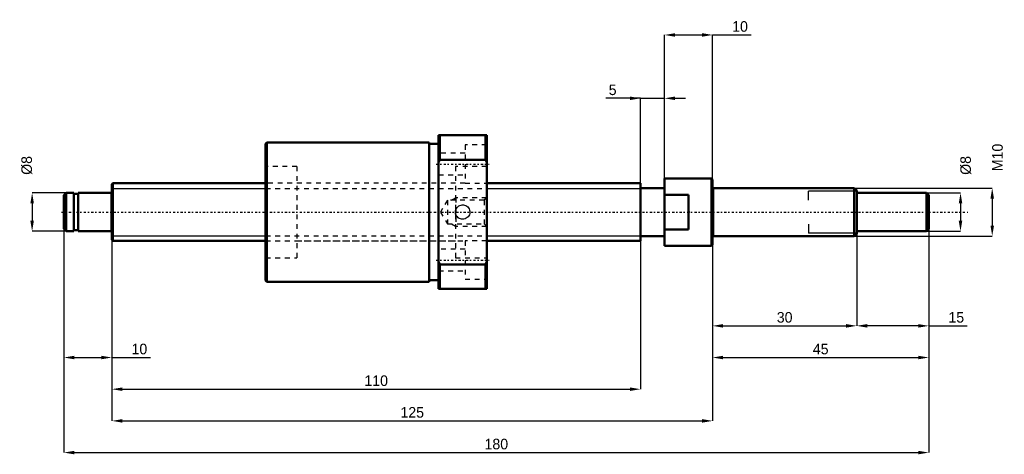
# Model space of a CAD drawing. Header units: millimetres. Extents: x -19 to 186, y -50 to 40.
import ezdxf

# ---------------------------------------------------------------- set-up
doc = ezdxf.new("R2010")
doc.units = ezdxf.units.MM
doc.linetypes.add('Center', pattern=[1.5, 0.45, -0.5, 0.05, -0.5])
doc.linetypes.add('Dashed', pattern=[2, 1, -1])
for name, color, linetype, lineweight in [('2d ConnectionPoints', 7, 'Continuous', 50), ('AM_0', 7, 'Continuous', 50), ('AM_4', 3, 'Continuous', 25), ('AM_5', 3, 'Continuous', 25), ('AM_7', 7, 'Center', 25), ('AM_9', 6, 'Dashed', 25)]:
    doc.layers.add(name, color=color, linetype=linetype, lineweight=lineweight)
doc.dimstyles.new('ISO-25', dxfattribs={"dimtxt": 2.5, "dimasz": 2.5, "dimexe": 1.25, "dimexo": 0.625, "dimtad": 1, "dimtxsty": 'Standard', "dimcen": 2.5, "dimadec": 0, "dimazin": 0, "dimtfac": 1, "dimtmove": 0, "dimatfit": 3, "dimfxl": 0, "dimarcsym": 0})

# ---------------------------------------------------------------- blocks, each defined once
blk = doc.blocks.new('1_BNK_1208_2_6RRG2_180LC7YRR0_Nut_0_in_BNK1208_2_6RRG2_180LC7Y_780__0')
at = {"layer": 'AM_0'}
for p, q in [((32.25, 14.5), (32, 14.25)), ((66, 14.5), (32.25, 14.5)), ((32.25, 14.5), (32.25, -14.5)), ((66, 14.5), (66, -14.5)), ((68, 16), (68, -16)), ((78, 16), (68, 16)), ((68.25, 16), (68.25, 10.9)), ((77.75, 16), (77.75, 10.9)), ((78, 16), (78, -16)), ((32, 14.25), (32, -14.25)), ((68, 14.2), (66, 14.2)), ((68, 10.31), (68.25, 10.9)), ((68.25, 10.9), (77.75, 10.9)), ((77.75, 10.9), (78, 10.31)), ((68.25, -10.9), (68, -10.31)), ((68.25, -10.9), (68.25, -16)), ((77.75, -10.9), (68.25, -10.9)), ((78, -10.31), (77.75, -10.9)), ((77.75, -10.9), (77.75, -16)), ((32, -14.25), (32.25, -14.5)), ((66, -14.2), (68, -14.2)), ((32.25, -14.5), (66, -14.5)), ((68, -16), (78, -16))]:
    blk.add_line(p, q, dxfattribs=at)
at = {"layer": 'AM_5', "linetype": 'Dashed'}
for p, q in [((70.66, 2.46), (71.6, 3)), ((78, 3), (71.6, 3)), ((71.6, 3), (71.6, -3)), ((70.66, -2.46), (71.6, -3)), ((78, -3), (71.6, -3))]:
    blk.add_line(p, q, dxfattribs=at)
at = {"layer": 'AM_7'}
for p, q in [((67.5, 10), (78.5, 10)), ((67.5, -10), (78.5, -10))]:
    blk.add_line(p, q, dxfattribs=at)
at = {"layer": 'AM_9'}
for p, q in [((78, 14), (73.5, 14)), ((73.5, 14), (73.5, 6)), ((73.5, 12.25), (68, 12.25)), ((38.5, 9.5), (32, 9.5)), ((38.5, 9.5), (38.5, -9.5)), ((78, 9.5), (71.5, 9.5)), ((71.5, 9.5), (71.5, -9.5)), ((68, 7.75), (73.5, 7.75)), ((71.5, 6), (38.5, 6)), ((73.5, 6), (78, 6)), ((69.82, 2.46), (68.4, 0)), ((77.46, 2.46), (69.82, 2.46)), ((69.82, 2.46), (69.82, -2.46)), ((78, 3), (77.46, 2.46)), ((77.46, 2.46), (77.46, -2.46)), ((68.4, 0), (69.82, -2.46)), ((69.82, -2.46), (77.46, -2.46)), ((77.46, -2.46), (78, -3)), ((38.5, -6), (71.5, -6)), ((78, -6), (73.5, -6)), ((73.5, -6), (73.5, -14)), ((73.5, -7.75), (68, -7.75)), ((32, -9.5), (38.5, -9.5)), ((71.5, -9.5), (78, -9.5)), ((68, -12.25), (73.5, -12.25)), ((73.5, -14), (78, -14))]:
    blk.add_line(p, q, dxfattribs=at)
blk.add_lwpolyline([(71.5, 0), (71.52, 0.25), (71.58, 0.49), (71.69, 0.72), (71.82, 0.93), (72, 1.11), (72.2, 1.27), (72.42, 1.38), (72.66, 1.46), (72.91, 1.5), (73.16, 1.49), (73.41, 1.44), (73.64, 1.36), (73.86, 1.23), (74.05, 1.07), (74.22, 0.88), (74.35, 0.66), (74.44, 0.42), (74.49, 0.18), (74.5, -0.08), (74.46, -0.32), (74.39, -0.56), (74.28, -0.78), (74.13, -0.99), (73.95, -1.16), (73.74, -1.3), (73.51, -1.41), (73.27, -1.48), (73.01, -1.5), (72.76, -1.48), (72.52, -1.42), (72.29, -1.32), (72.08, -1.19), (71.9, -1.02), (71.74, -0.82), (71.62, -0.59), (71.54, -0.35), (71.5, 0)], dxfattribs=at)
for start, end in [(179.8557, 193.0003), (358.1563, 0.7373)]:
    blk.add_arc((73, 0), 1.5, start, end, dxfattribs=at)
blk = doc.blocks.new('2_BNK_1208_2_6RRG2_180LC7Y_Shaft_0_in_BNK1208_2_6RRG2_180LC7Y_780__0')
at = {"layer": 'AM_0'}
for p, q in [((115, 7), (115, -7)), ((124.8, 7), (115, 7)), ((125, 6.8), (124.8, 7)), ((124.8, 7), (124.8, -7)), ((125, 6.8), (125, -6.8)), ((0.2, 6), (0, 5.8)), ((0, 5.8), (0, -5.8)), ((32, 6), (0.2, 6)), ((0.2, 6), (0.2, -6)), ((110, 6), (78, 6)), ((110, 6), (110, -6)), ((115, 5), (110, 5)), ((154.5, 5), (125.2, 5)), ((155, 4.5), (154.5, 5)), ((154.5, 5), (154.5, -5)), ((155, 4.5), (155, -4.5)), ((-9.5, 4), (-10, 3.5)), ((-10, 3.5), (-10, -3.5)), ((-7.9, 4), (-9.5, 4)), ((-9.5, 4), (-9.5, -4)), ((-7.9, 4), (-7.9, -4)), ((-7, 3.8), (-7.9, 3.8)), ((-0.2, 4), (-7, 4)), ((-7, 4), (-7, -4)), ((120, 3.61), (115, 3.61)), ((120, 3.61), (120, -3.61)), ((169.5, 4), (155, 4)), ((170, 3.5), (169.5, 4)), ((169.5, 4), (169.5, -4)), ((170, 3.5), (170, -3.5)), ((-10, -3.5), (-9.5, -4)), ((-9.5, -4), (-7.9, -4)), ((-7.9, -3.8), (-7, -3.8)), ((-7, -4), (-0.2, -4)), ((115, -3.61), (120, -3.61)), ((155, -4), (169.5, -4)), ((169.5, -4), (170, -3.5)), ((0, -5.8), (0.2, -6)), ((0.2, -6), (32, -6)), ((78, -6), (110, -6)), ((110, -5), (115, -5)), ((125.2, -5), (154.5, -5)), ((154.5, -5), (155, -4.5)), ((115, -7), (124.8, -7)), ((124.8, -7), (125, -6.8))]:
    blk.add_line(p, q, dxfattribs=at)
for centre, start, end in [((-0.2, 4.2), 270, 0), ((125.2, 5.2), 180, 270), ((-0.2, -4.2), 360, 90), ((125.2, -5.2), 90, 180)]:
    blk.add_arc(centre, 0.2, start, end, dxfattribs=at)
at = {"layer": 'AM_4'}
for p, q in [((125.2, 5), (125.2, -5)), ((-0.2, 4), (-0.2, -4))]:
    blk.add_line(p, q, dxfattribs=at)
at = {"layer": 'AM_5'}
for p, q in [((0, 4.93), (32, 4.93)), ((78, 4.93), (110, 4.93)), ((110, 3), (110, 4.93)), ((155, 4.39), (145, 4.39)), ((145, 2.5), (145, 4.39)), ((110, -3), (110, -4.93)), ((145, -2.5), (145, -4.39)), ((0, -4.93), (32, -4.93)), ((78, -4.93), (110, -4.93)), ((155, -4.39), (145, -4.39))]:
    blk.add_line(p, q, dxfattribs=at)
at = {"layer": 'AM_5', "linetype": 'Dashed'}
for p, q in [((32, 4.93), (78, 4.93)), ((32, -4.93), (78, -4.93))]:
    blk.add_line(p, q, dxfattribs=at)
at = {"layer": 'AM_7'}
blk.add_line((-10.5, 0), (178.5, 0), dxfattribs=at)
at = {"layer": 'AM_9'}
for p, q in [((73.5, 6), (32, 6)), ((32, -6), (73.5, -6))]:
    blk.add_line(p, q, dxfattribs=at)
blk = doc.blocks.new('*D3')
at = {"layer": 'AM_5', "color": 0, "lineweight": -2}
for p, q in [((-10, -3.5), (-10, -30.3)), ((0, -5.8), (0, -30.3)), ((-7.8, -30.3), (-2.2, -30.3)), ((0, -30.3), (8, -30.3))]:
    blk.add_line(p, q, dxfattribs=at)
at = {"layer": 'AM_5', "color": 0}
for points in [[(-7.8, -29.93), (-7.8, -30.67), (-10, -30.3)], [(-2.2, -30.67), (-2.2, -29.93), (0, -30.3)]]:
    blk.add_solid(points, dxfattribs=at)
at = {"layer": 'Defpoints', "color": 0}
for p in [(-10, -3.5), (0, -5.8), (0, -30.3)]:
    blk.add_point(p, dxfattribs=at)
at = {"layer": 'AM_5', "color": 0, "insert": (5.72, -28.54), "char_height": 2.2, "attachment_point": 5}
blk.add_mtext('10', dxfattribs=at)
blk = doc.blocks.new('*D4')
at = {"layer": 'AM_5', "color": 0, "lineweight": -2}
for p, q in [((170, -3.5), (170, -23.7)), ((155, -4.5), (155, -23.7)), ((167.8, -23.7), (157.2, -23.7)), ((170, -23.7), (178, -23.7))]:
    blk.add_line(p, q, dxfattribs=at)
at = {"layer": 'AM_5', "color": 0}
for points in [[(157.2, -23.33), (157.2, -24.07), (155, -23.7)], [(167.8, -24.07), (167.8, -23.33), (170, -23.7)]]:
    blk.add_solid(points, dxfattribs=at)
at = {"layer": 'Defpoints', "color": 0}
for p in [(170, -3.5), (155, -4.5), (155, -23.7)]:
    blk.add_point(p, dxfattribs=at)
at = {"layer": 'AM_5', "color": 0, "insert": (175.72, -21.94), "char_height": 2.2, "attachment_point": 5}
blk.add_mtext('15', dxfattribs=at)
blk = doc.blocks.new('*D5')
at = {"layer": 'AM_5', "color": 0, "lineweight": -2}
for p, q in [((155, -4.5), (155, -23.7)), ((125, -6.8), (125, -23.7)), ((127.2, -23.7), (152.8, -23.7))]:
    blk.add_line(p, q, dxfattribs=at)
at = {"layer": 'AM_5', "color": 0}
for points in [[(127.2, -23.33), (127.2, -24.07), (125, -23.7)], [(152.8, -24.07), (152.8, -23.33), (155, -23.7)]]:
    blk.add_solid(points, dxfattribs=at)
at = {"layer": 'Defpoints', "color": 0}
for p in [(155, -4.5), (125, -6.8), (155, -23.7)]:
    blk.add_point(p, dxfattribs=at)
at = {"layer": 'AM_5', "color": 0, "insert": (140, -21.94), "char_height": 2.2, "attachment_point": 5}
blk.add_mtext('30', dxfattribs=at)
blk = doc.blocks.new('*D6')
at = {"layer": 'AM_5', "color": 0, "lineweight": -2}
for p, q in [((170, -3.5), (170, -30.3)), ((125, -6.8), (125, -30.3)), ((127.2, -30.3), (167.8, -30.3))]:
    blk.add_line(p, q, dxfattribs=at)
at = {"layer": 'AM_5', "color": 0}
for points in [[(127.2, -29.93), (127.2, -30.67), (125, -30.3)], [(167.8, -30.67), (167.8, -29.93), (170, -30.3)]]:
    blk.add_solid(points, dxfattribs=at)
at = {"layer": 'Defpoints', "color": 0}
for p in [(170, -3.5), (125, -6.8), (170, -30.3)]:
    blk.add_point(p, dxfattribs=at)
at = {"layer": 'AM_5', "color": 0, "insert": (147.5, -28.54), "char_height": 2.2, "attachment_point": 5}
blk.add_mtext('45', dxfattribs=at)
blk = doc.blocks.new('*D7')
at = {"layer": 'AM_5', "color": 0, "lineweight": -2}
for p, q in [((115, -7), (115, 36.9)), ((117.2, 36.9), (122.8, 36.9)), ((125, -6.8), (125, 36.9)), ((125, 36.9), (133, 36.9))]:
    blk.add_line(p, q, dxfattribs=at)
at = {"layer": 'AM_5', "color": 0}
for points in [[(117.2, 37.27), (117.2, 36.53), (115, 36.9)], [(122.8, 36.53), (122.8, 37.27), (125, 36.9)]]:
    blk.add_solid(points, dxfattribs=at)
at = {"layer": 'Defpoints', "color": 0}
for p in [(125, 36.9), (115, -7), (125, -6.8)]:
    blk.add_point(p, dxfattribs=at)
at = {"layer": 'AM_5', "color": 0, "insert": (130.72, 38.66), "char_height": 2.2, "attachment_point": 5}
blk.add_mtext('10', dxfattribs=at)
blk = doc.blocks.new('*D8')
at = {"layer": 'AM_5', "color": 0, "lineweight": -2}
for p, q in [((110, 23.7), (102.81, 23.7)), ((107.8, 23.7), (105.6, 23.7)), ((110, -4.93), (110, 23.7)), ((110, 23.7), (115, 23.7)), ((115, -7), (115, 23.7)), ((117.2, 23.7), (119.4, 23.7))]:
    blk.add_line(p, q, dxfattribs=at)
at = {"layer": 'AM_5', "color": 0}
for points in [[(107.8, 23.33), (107.8, 24.07), (110, 23.7)], [(117.2, 24.07), (117.2, 23.33), (115, 23.7)]]:
    blk.add_solid(points, dxfattribs=at)
at = {"layer": 'Defpoints', "color": 0}
for p in [(115, 23.7), (110, -4.93), (115, -7)]:
    blk.add_point(p, dxfattribs=at)
at = {"layer": 'AM_5', "color": 0, "insert": (104.21, 25.46), "char_height": 2.2, "attachment_point": 5}
blk.add_mtext('5', dxfattribs=at)
blk = doc.blocks.new('*D9')
at = {"layer": 'AM_5', "color": 0, "lineweight": -2}
for p, q in [((0, -5.8), (0, -36.9)), ((110, -4.93), (110, -36.9)), ((2.2, -36.9), (107.8, -36.9))]:
    blk.add_line(p, q, dxfattribs=at)
at = {"layer": 'AM_5', "color": 0}
for points in [[(2.2, -36.53), (2.2, -37.27), (0, -36.9)], [(107.8, -37.27), (107.8, -36.53), (110, -36.9)]]:
    blk.add_solid(points, dxfattribs=at)
at = {"layer": 'Defpoints', "color": 0}
for p in [(0, -5.8), (110, -4.93), (110, -36.9)]:
    blk.add_point(p, dxfattribs=at)
at = {"layer": 'AM_5', "color": 0, "insert": (55, -35.14), "char_height": 2.2, "attachment_point": 5}
blk.add_mtext('110', dxfattribs=at)
blk = doc.blocks.new('*D10')
at = {"layer": 'AM_5', "color": 0, "lineweight": -2}
for p, q in [((0, -5.8), (0, -43.5)), ((125, -6.8), (125, -43.5)), ((2.2, -43.5), (122.8, -43.5))]:
    blk.add_line(p, q, dxfattribs=at)
at = {"layer": 'AM_5', "color": 0}
for points in [[(2.2, -43.13), (2.2, -43.87), (0, -43.5)], [(122.8, -43.87), (122.8, -43.13), (125, -43.5)]]:
    blk.add_solid(points, dxfattribs=at)
at = {"layer": 'Defpoints', "color": 0}
for p in [(0, -5.8), (125, -6.8), (125, -43.5)]:
    blk.add_point(p, dxfattribs=at)
at = {"layer": 'AM_5', "color": 0, "insert": (62.5, -41.74), "char_height": 2.2, "attachment_point": 5}
blk.add_mtext('125', dxfattribs=at)
blk = doc.blocks.new('*D11')
at = {"layer": 'AM_5', "color": 0, "lineweight": -2}
for p, q in [((-10, -3.5), (-10, -50.1)), ((170, -3.5), (170, -50.1)), ((-7.8, -50.1), (167.8, -50.1))]:
    blk.add_line(p, q, dxfattribs=at)
at = {"layer": 'AM_5', "color": 0}
for points in [[(-7.8, -49.73), (-7.8, -50.47), (-10, -50.1)], [(167.8, -50.47), (167.8, -49.73), (170, -50.1)]]:
    blk.add_solid(points, dxfattribs=at)
at = {"layer": 'Defpoints', "color": 0}
for p in [(-10, -3.5), (170, -3.5), (170, -50.1)]:
    blk.add_point(p, dxfattribs=at)
at = {"layer": 'AM_5', "color": 0, "insert": (80, -48.34), "char_height": 2.2, "attachment_point": 5}
blk.add_mtext('180', dxfattribs=at)
blk = doc.blocks.new('*D12')
at = {"layer": 'AM_5', "color": 0, "lineweight": -2}
for p, q in [((-9.5, 4), (-16.6, 4)), ((-16.6, 1.8), (-16.6, -1.8)), ((-9.5, -4), (-16.6, -4))]:
    blk.add_line(p, q, dxfattribs=at)
at = {"layer": 'AM_5', "color": 0}
for points in [[(-16.23, 1.8), (-16.97, 1.8), (-16.6, 4)], [(-16.97, -1.8), (-16.23, -1.8), (-16.6, -4)]]:
    blk.add_solid(points, dxfattribs=at)
at = {"layer": 'Defpoints', "color": 0}
for p in [(-9.5, 4), (-16.6, -4), (-9.5, -4)]:
    blk.add_point(p, dxfattribs=at)
at = {"layer": 'AM_5', "color": 0, "insert": (-17.7, 9.72), "char_height": 2.2, "attachment_point": 5, "rotation": 90}
blk.add_mtext('Ø8', dxfattribs=at)
blk = doc.blocks.new('*D13')
at = {"layer": 'AM_5', "color": 0, "lineweight": -2}
for p, q in [((169.5, 4), (176.6, 4)), ((176.6, 1.8), (176.6, -1.8)), ((169.5, -4), (176.6, -4))]:
    blk.add_line(p, q, dxfattribs=at)
at = {"layer": 'AM_5', "color": 0}
for points in [[(176.97, 1.8), (176.23, 1.8), (176.6, 4)], [(176.23, -1.8), (176.97, -1.8), (176.6, -4)]]:
    blk.add_solid(points, dxfattribs=at)
at = {"layer": 'Defpoints', "color": 0}
for p in [(169.5, 4), (169.5, -4), (176.6, -4)]:
    blk.add_point(p, dxfattribs=at)
at = {"layer": 'AM_5', "color": 0, "insert": (177.7, 9.72), "char_height": 2.2, "attachment_point": 5, "rotation": 90}
blk.add_mtext('Ø8', dxfattribs=at)
blk = doc.blocks.new('*D14')
at = {"layer": 'AM_5', "color": 0, "lineweight": -2}
for p, q in [((154.5, 5), (183.2, 5)), ((183.2, 2.8), (183.2, -2.8)), ((154.5, -5), (183.2, -5))]:
    blk.add_line(p, q, dxfattribs=at)
at = {"layer": 'AM_5', "color": 0}
for points in [[(183.57, 2.8), (182.83, 2.8), (183.2, 5)], [(182.83, -2.8), (183.57, -2.8), (183.2, -5)]]:
    blk.add_solid(points, dxfattribs=at)
at = {"layer": 'Defpoints', "color": 0}
for p in [(154.5, 5), (154.5, -5), (183.2, -5)]:
    blk.add_point(p, dxfattribs=at)
at = {"layer": 'AM_5', "color": 0, "insert": (184.3, 11.38), "char_height": 2.2, "attachment_point": 5, "rotation": 90}
blk.add_mtext('M10', dxfattribs=at)

msp = doc.modelspace()

# ---------------------------------------------------------------- linework, layer by layer
at = {"layer": '2d ConnectionPoints'}
for p in [(0, 0), (120, 0)]:
    msp.add_point(p, dxfattribs=at)

# ---------------------------------------------------------------- block references
for name in ['1_BNK_1208_2_6RRG2_180LC7YRR0_Nut_0_in_BNK1208_2_6RRG2_180LC7Y_780__0', '2_BNK_1208_2_6RRG2_180LC7Y_Shaft_0_in_BNK1208_2_6RRG2_180LC7Y_780__0']:
    msp.add_blockref(name, (0, 0))

# ---------------------------------------------------------------- dimensions: what is measured, and where the dimension line sits
at = {"layer": 'AM_5'}
for base, p1, p2, text, picture, middle in [((125, 36.9), (115, -7), (125, -6.8), '10', '*D7', (130.72, 36.9)), ((115, 23.7), (110, -4.9265), (115, -7), '5', '*D8', (104.2067, 23.7)), ((0, -30.3), (-10, -3.5), (0, -5.8), '10', '*D3', (5.72, -30.3)), ((170, -50.1), (-10, -3.5), (170, -3.5), '180', '*D11', (80, -50.1)), ((170, -30.3), (125, -6.8), (170, -3.5), '45', '*D6', (147.5, -30.3)), ((155, -23.7), (170, -3.5), (155, -4.5), '15', '*D4', (175.72, -23.7)), ((110, -36.9), (0, -5.8), (110, -4.9265), '110', '*D9', (55, -36.9)), ((125, -43.5), (0, -5.8), (125, -6.8), '125', '*D10', (62.5, -43.5)), ((155, -23.7), (125, -6.8), (155, -4.5), '30', '*D5', (140, -23.7))]:
    dim = msp.add_linear_dim(base=base, p1=p1, p2=p2, text=text, dimstyle='ISO-25', override={"dimtxt": 2.2, "dimasz": 2.2, "dimexe": 0, "dimexo": 0, "dimgap": 0.66}, dxfattribs=at)
    dim.commit()
    dim.dimension.update_dxf_attribs({"geometry": picture, "text_midpoint": middle, "dimtype": 160})
for base, p1, p2, text, picture, middle in [((183.2, -5), (154.5, 5), (154.5, -5), 'M10', '*D14', (184.3, 11.38)), ((-16.6, -4), (-9.5, 4), (-9.5, -4), 'Ø8', '*D12', (-17.7, 9.72)), ((176.6, -4), (169.5, 4), (169.5, -4), 'Ø8', '*D13', (177.7, 9.72))]:
    dim = msp.add_linear_dim(base=base, p1=p1, p2=p2, angle=90, text=text, dimstyle='ISO-25', override={"dimtxt": 2.2, "dimasz": 2.2, "dimexe": 0, "dimexo": 0, "dimgap": 0.66}, dxfattribs=at)
    dim.commit()
    dim.dimension.update_dxf_attribs({"geometry": picture, "text_midpoint": middle, "dimtype": 160, "text_rotation": 90})

doc.saveas('drawing.dxf')
